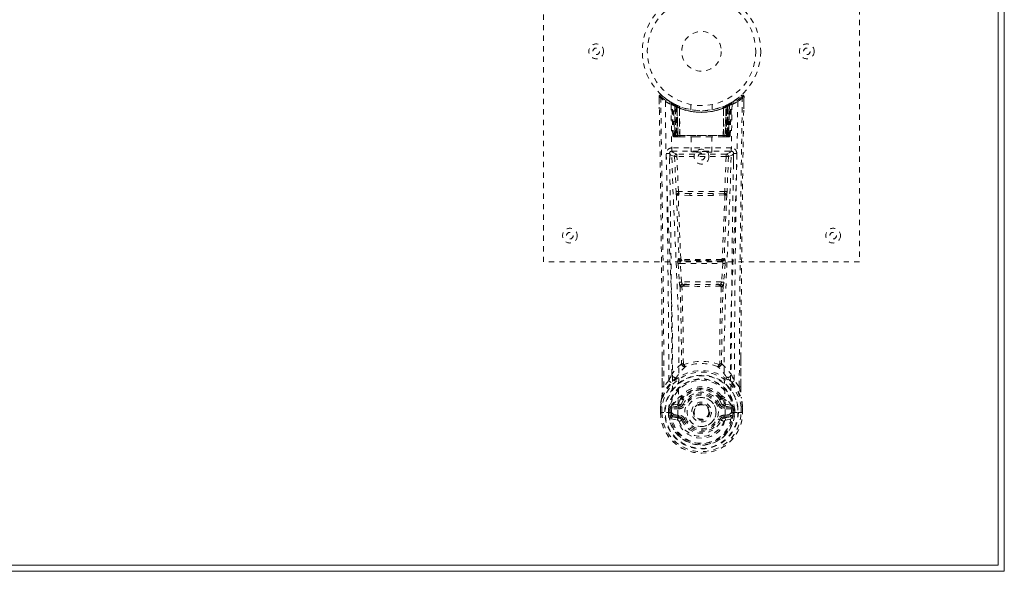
# Model space of a CAD drawing. Header units: inches. Extents: x 14 to 109.5, y 41.8 to 71.6.
# Tile 6 of 7: x 90.8 to 109.5, y 41.8 to 52.3. Entities that reach past the tile are written whole.
import ezdxf

# ---------------------------------------------------------------- set-up
doc = ezdxf.new("R2010")
doc.units = ezdxf.units.IN
doc.header["$MEASUREMENT"] = 0
doc.linetypes.add('SLD-Dashed', pattern=[0.075, 0.05, -0.025])
doc.linetypes.add('SLD-Solid', pattern=[0])

msp = doc.modelspace()

# ---------------------------------------------------------------- linework, layer by layer
at = {"color": 7, "linetype": 'SLD-Solid', "lineweight": 15}
for p, q in [((109.363, 41.924), (109.363, 71.438)), ((109.363, 71.438), (109.363, 41.924)), ((109.481, 71.556), (109.481, 41.806)), ((14.099, 41.924), (109.363, 41.924)), ((109.363, 41.924), (14.099, 41.924)), ((109.481, 41.806), (13.981, 41.806))]:
    msp.add_line(p, q, dxfattribs=at)
at = {"color": 7, "linetype": 'SLD-Dashed', "lineweight": 0}
for p, q in [((100.731, 47.681), (100.731, 55.681)), ((106.731, 55.681), (106.731, 47.681)), ((102.926, 50.752), (102.925, 50.822)), ((102.925, 50.821), (102.928, 50.591)), ((102.926, 50.822), (102.928, 50.752)), ((102.975, 50.844), (102.986, 50.835)), ((103.163, 50.707), (103.15, 50.714)), ((103.169, 50.702), (103.156, 50.71)), ((103.178, 50.682), (103.165, 50.69)), ((103.186, 50.085), (103.165, 50.69)), ((103.199, 50.085), (103.178, 50.682)), ((103.229, 50.672), (103.182, 50.696)), ((104.281, 50.696), (104.214, 50.662)), ((104.263, 50.085), (104.284, 50.682)), ((104.277, 50.085), (104.298, 50.69)), ((104.281, 50.697), (104.293, 50.703)), ((104.298, 50.69), (104.284, 50.682)), ((104.312, 50.714), (104.299, 50.707)), ((104.37, 50.751), (104.429, 50.795)), ((104.477, 50.835), (104.487, 50.844)), ((104.534, 50.591), (104.538, 50.821)), ((104.535, 50.764), (104.536, 50.822)), ((104.538, 50.822), (104.537, 50.764)), ((103.265, 50.636), (103.197, 50.671)), ((103.218, 50.056), (103.197, 50.671)), ((103.225, 50.641), (103.237, 50.667)), ((103.225, 50.641), (103.225, 50.085)), ((103.234, 50.637), (103.225, 50.641)), ((103.248, 50.662), (103.234, 50.669)), ((103.234, 50.637), (103.247, 50.663)), ((103.234, 50.085), (103.234, 50.637)), ((103.237, 50.667), (103.247, 50.663)), ((103.238, 50.635), (103.25, 50.661)), ((103.238, 50.085), (103.238, 50.635)), ((103.238, 50.635), (103.248, 50.63)), ((103.249, 50.661), (103.248, 50.662)), ((103.248, 50.63), (103.26, 50.656)), ((103.248, 50.63), (103.248, 50.085)), ((103.257, 50.626), (103.256, 50.056)), ((103.257, 50.626), (103.268, 50.653)), ((103.266, 50.622), (103.257, 50.626)), ((103.265, 50.636), (103.266, 50.635)), ((103.284, 50.056), (103.265, 50.636)), ((103.266, 50.622), (103.278, 50.648)), ((103.266, 50.635), (103.286, 50.056)), ((103.266, 50.056), (103.266, 50.622)), ((103.311, 50.606), (103.313, 50.605)), ((103.316, 50.056), (103.311, 50.606)), ((103.313, 50.605), (103.319, 50.056)), ((103.316, 50.632), (103.315, 50.633)), ((103.531, 50.67), (103.531, 50.573)), ((103.931, 50.573), (103.931, 50.67)), ((104.144, 50.056), (104.15, 50.605)), ((104.147, 50.633), (104.146, 50.632)), ((104.151, 50.606), (104.147, 50.056)), ((104.15, 50.605), (104.151, 50.606)), ((104.176, 50.056), (104.196, 50.635)), ((104.197, 50.636), (104.178, 50.056)), ((104.185, 50.648), (104.194, 50.653)), ((104.194, 50.653), (104.206, 50.626)), ((104.196, 50.635), (104.197, 50.636)), ((104.206, 50.626), (104.196, 50.622)), ((104.196, 50.622), (104.196, 50.056)), ((104.266, 50.671), (104.197, 50.636)), ((104.206, 50.056), (104.206, 50.626)), ((104.214, 50.662), (104.213, 50.661)), ((104.215, 50.63), (104.224, 50.635)), ((104.215, 50.085), (104.215, 50.63)), ((104.216, 50.663), (104.225, 50.667)), ((104.224, 50.635), (104.224, 50.085)), ((104.225, 50.667), (104.238, 50.641)), ((104.238, 50.641), (104.228, 50.637)), ((104.228, 50.637), (104.228, 50.085)), ((104.237, 50.085), (104.238, 50.641)), ((104.244, 50.056), (104.266, 50.671)), ((103.186, 50.085), (103.199, 50.085)), ((103.218, 50.056), (103.284, 50.056)), ((103.225, 50.085), (103.234, 50.085)), ((104.228, 50.085), (103.234, 50.085)), ((103.248, 50.085), (103.238, 50.085)), ((103.248, 50.085), (104.215, 50.085)), ((103.281, 50.056), (103.266, 50.056)), ((103.284, 50.056), (103.286, 50.056)), ((103.286, 50.056), (103.316, 50.056)), ((103.316, 50.056), (103.319, 50.056)), ((103.319, 50.056), (103.614, 50.056)), ((103.536, 50.056), (103.536, 49.77)), ((103.614, 50.056), (103.848, 50.056)), ((103.848, 50.056), (104.144, 50.056)), ((103.926, 49.77), (103.926, 50.056)), ((104.144, 50.056), (104.147, 50.056)), ((104.147, 50.056), (104.176, 50.056)), ((104.178, 50.056), (104.244, 50.056)), ((104.196, 50.056), (104.182, 50.056)), ((104.224, 50.085), (104.215, 50.085)), ((104.228, 50.085), (104.237, 50.085)), ((104.263, 50.085), (104.277, 50.085)), ((103.167, 49.847), (103.167, 49.786)), ((104.296, 49.847), (103.167, 49.847)), ((103.167, 49.786), (104.296, 49.786)), ((104.296, 49.786), (104.296, 49.847)), ((103.126, 49.733), (103.126, 49.547)), ((103.22, 49.683), (103.247, 49.02)), ((103.265, 49.729), (103.265, 49.684)), ((104.198, 49.729), (103.265, 49.729)), ((103.291, 49.022), (103.265, 49.684)), ((104.198, 49.684), (103.265, 49.684)), ((104.198, 49.684), (104.171, 49.022)), ((104.198, 49.729), (104.198, 49.684)), ((104.243, 49.683), (104.216, 49.02)), ((104.337, 49.547), (104.337, 49.733)), ((104.171, 49.022), (103.291, 49.022)), ((103.509, 48.946), (103.298, 48.956)), ((103.513, 48.979), (103.302, 48.985)), ((103.95, 48.979), (103.513, 48.979)), ((104.161, 48.985), (103.95, 48.979)), ((104.164, 48.956), (103.953, 48.946)), ((103.302, 47.745), (103.291, 47.741)), ((103.335, 47.699), (103.347, 47.703)), ((104.127, 47.699), (103.335, 47.699)), ((104.116, 47.703), (104.127, 47.699)), ((104.16, 47.745), (104.172, 47.741)), ((106.731, 47.681), (100.731, 47.681)), ((103.285, 47.651), (103.308, 47.298)), ((103.329, 47.654), (104.133, 47.654)), ((103.353, 47.301), (103.329, 47.654)), ((104.133, 47.654), (104.11, 47.301)), ((104.178, 47.651), (104.154, 47.298)), ((103.308, 47.298), (103.311, 47.271)), ((104.11, 47.301), (103.353, 47.301)), ((103.398, 47.22), (103.375, 47.22)), ((103.404, 47.256), (103.378, 47.257)), ((103.404, 47.256), (104.059, 47.256)), ((104.085, 47.257), (104.059, 47.256)), ((104.087, 47.22), (104.064, 47.22)), ((104.154, 47.298), (104.152, 47.271)), ((102.985, 45.308), (102.982, 45.876)), ((104.48, 45.863), (104.478, 45.308)), ((103.109, 45.429), (103.015, 45.311)), ((104.448, 45.311), (104.353, 45.429)), ((103.342, 45.103), (103.342, 45.097)), ((103.349, 45.13), (103.358, 45.146)), ((103.395, 45.079), (103.353, 44.989)), ((103.361, 45.096), (103.361, 45.09)), ((104.109, 44.989), (104.068, 45.079)), ((104.101, 45.09), (104.101, 45.096)), ((104.104, 45.146), (104.114, 45.13)), ((104.12, 45.103), (104.121, 45.097)), ((102.95, 44.932), (102.95, 44.928)), ((102.951, 44.819), (102.95, 44.928)), ((102.952, 44.928), (102.952, 44.818)), ((102.98, 44.928), (102.98, 44.82)), ((103.131, 44.875), (103.135, 44.89)), ((103.135, 44.89), (103.135, 44.823)), ((103.175, 44.96), (103.159, 44.947)), ((103.159, 44.947), (103.159, 44.947)), ((103.159, 44.947), (103.159, 44.947)), ((103.169, 44.922), (103.302, 44.951)), ((103.169, 44.922), (103.169, 44.892)), ((103.302, 44.922), (103.169, 44.922)), ((103.302, 44.892), (103.169, 44.892)), ((103.273, 44.981), (103.175, 44.96)), ((103.302, 44.951), (103.302, 44.922)), ((103.302, 44.892), (103.302, 44.922)), ((103.353, 44.989), (103.385, 44.976)), ((104.078, 44.976), (104.109, 44.989)), ((104.109, 44.989), (104.121, 44.971)), ((104.16, 44.951), (104.294, 44.922)), ((104.16, 44.922), (104.16, 44.951)), ((104.294, 44.922), (104.16, 44.922)), ((104.16, 44.892), (104.16, 44.922)), ((104.294, 44.892), (104.16, 44.892)), ((104.288, 44.96), (104.189, 44.981)), ((104.288, 44.96), (104.304, 44.947)), ((104.288, 44.96), (104.288, 44.96)), ((104.294, 44.892), (104.294, 44.922)), ((104.332, 44.875), (104.327, 44.89)), ((104.327, 44.89), (104.327, 44.823)), ((104.482, 44.82), (104.482, 44.928)), ((104.511, 44.818), (104.511, 44.928)), ((104.512, 44.928), (104.512, 44.932)), ((104.512, 44.819), (104.512, 44.928)), ((102.951, 44.819), (102.954, 44.819)), ((102.998, 44.819), (102.954, 44.819)), ((102.98, 44.82), (102.98, 44.819)), ((103.017, 44.82), (102.998, 44.819)), ((103.163, 44.82), (103.017, 44.82)), ((103.101, 44.823), (103.101, 44.876)), ((103.101, 44.823), (103.101, 44.823)), ((103.131, 44.875), (103.131, 44.823)), ((103.135, 44.823), (103.131, 44.823)), ((103.153, 44.704), (103.275, 44.676)), ((103.163, 44.82), (103.163, 44.82)), ((103.182, 44.77), (103.182, 44.74)), ((103.182, 44.77), (103.302, 44.77)), ((103.302, 44.715), (103.182, 44.74)), ((103.182, 44.74), (103.302, 44.74)), ((103.302, 44.77), (103.302, 44.74)), ((103.302, 44.715), (103.302, 44.74)), ((103.888, 44.831), (103.887, 44.816)), ((103.888, 44.837), (103.888, 44.831)), ((104.16, 44.77), (104.16, 44.74)), ((104.16, 44.77), (104.28, 44.77)), ((104.28, 44.74), (104.16, 44.715)), ((104.16, 44.715), (104.16, 44.74)), ((104.16, 44.74), (104.28, 44.74)), ((104.183, 44.768), (104.183, 44.767)), ((104.188, 44.676), (104.31, 44.704)), ((104.28, 44.74), (104.28, 44.77)), ((104.299, 44.82), (104.445, 44.82)), ((104.327, 44.823), (104.331, 44.823)), ((104.331, 44.823), (104.332, 44.875)), ((104.361, 44.876), (104.361, 44.823)), ((104.445, 44.82), (104.465, 44.819)), ((104.465, 44.819), (104.509, 44.819)), ((104.482, 44.819), (104.482, 44.82)), ((104.509, 44.819), (104.512, 44.819)), ((103.385, 44.685), (103.359, 44.674)), ((104.104, 44.674), (104.078, 44.685)), ((104.107, 44.682), (104.104, 44.674))]:
    msp.add_line(p, q, dxfattribs=at)
at = {"color": 7, "linetype": 'SLD-Dashed', "lineweight": 0, "flags": 128}
for points in [[(103.015, 45.311), (103.013, 46.081), (103.009, 46.849), (103.001, 47.616), (102.992, 48.381), (102.989, 48.575), (102.986, 48.772), (102.984, 48.942), (102.981, 49.128), (102.98, 49.206), (102.978, 49.287), (102.977, 49.371), (102.976, 49.445), (102.976, 49.465), (102.975, 49.499), (102.974, 49.547), (102.974, 49.609), (102.972, 49.696), (102.971, 49.801), (102.969, 49.925), (102.966, 50.067), (102.965, 50.191), (102.963, 50.289), (102.962, 50.383), (102.958, 50.619), (102.955, 50.822)], [(103.044, 50.728), (103.052, 49.973), (103.072, 49.22), (103.1, 48.47), (103.132, 47.725), (103.161, 46.986), (103.181, 46.254), (103.182, 45.532), (103.163, 44.819)], [(103.236, 50.665), (103.214, 50.678), (103.191, 50.691)], [(103.214, 50.679), (103.205, 50.683), (103.201, 50.682), (103.199, 50.676), (103.197, 50.67)], [(104.419, 50.728), (104.41, 49.973), (104.391, 49.22), (104.363, 48.47), (104.331, 47.725), (104.301, 46.986), (104.282, 46.254), (104.28, 45.532), (104.299, 44.82)], [(104.299, 50.707), (104.297, 50.705), (104.291, 50.702)], [(104.31, 50.713), (104.311, 50.713), (104.312, 50.714)], [(104.535, 50.822), (104.533, 50.83), (104.529, 50.837), (104.524, 50.844), (104.518, 50.849), (104.511, 50.851), (104.503, 50.852), (104.496, 50.85), (104.49, 50.846)], [(103.279, 44.768), (103.3, 45.48), (103.3, 46.202), (103.28, 46.934), (103.249, 47.672), (103.215, 48.416), (103.184, 49.166), (103.163, 49.918), (103.153, 50.673)], [(104.117, 50.623), (104.136, 50.629), (104.15, 50.634)], [(104.31, 50.673), (104.299, 49.918), (104.278, 49.166), (104.248, 48.416), (104.214, 47.672), (104.183, 46.934), (104.163, 46.202), (104.162, 45.48), (104.183, 44.768)], [(104.196, 50.622), (104.192, 50.632), (104.188, 50.641), (104.186, 50.646), (104.185, 50.648)], [(104.203, 50.656), (104.204, 50.655), (104.206, 50.649), (104.21, 50.64), (104.215, 50.63)], [(104.212, 50.661), (104.213, 50.659), (104.216, 50.653), (104.22, 50.645), (104.224, 50.635)], [(104.228, 50.637), (104.223, 50.647), (104.219, 50.655), (104.217, 50.661), (104.216, 50.663)], [(103.225, 50.085), (103.21, 50.085), (103.197, 50.085), (103.189, 50.085), (103.186, 50.085)], [(103.199, 50.085), (103.203, 50.085), (103.211, 50.085), (103.224, 50.085), (103.238, 50.085)], [(103.614, 50.056), (103.731, 50.065), (103.848, 50.056)], [(104.224, 50.085), (104.239, 50.085), (104.251, 50.085), (104.26, 50.085), (104.263, 50.085)], [(104.277, 50.085), (104.274, 50.085), (104.265, 50.085), (104.253, 50.085), (104.237, 50.085)], [(103.122, 49.74), (103.149, 49.711), (103.22, 49.683)], [(103.265, 49.729), (103.194, 49.758), (103.167, 49.786)], [(104.296, 49.786), (104.269, 49.758), (104.198, 49.729)], [(104.243, 49.683), (104.314, 49.711), (104.341, 49.74)], [(103.265, 49.684), (103.249, 49.684), (103.235, 49.683), (103.225, 49.683), (103.22, 49.683)], [(104.243, 49.683), (104.238, 49.683), (104.228, 49.683), (104.214, 49.684), (104.198, 49.684)], [(103.291, 49.022), (103.276, 49.021), (103.262, 49.021), (103.251, 49.02), (103.247, 49.02)], [(104.216, 49.02), (104.211, 49.02), (104.201, 49.021), (104.187, 49.021), (104.171, 49.022)], [(103.254, 48.952), (103.277, 48.347), (103.302, 47.745)], [(103.337, 47.74), (103.311, 48.343), (103.287, 48.949)], [(103.953, 48.946), (103.731, 48.946), (103.509, 48.946)], [(103.95, 48.979), (103.731, 48.979), (103.513, 48.979)], [(104.175, 48.949), (104.151, 48.343), (104.125, 47.74)], [(104.209, 48.952), (104.185, 48.347), (104.16, 47.745)], [(103.347, 47.703), (103.338, 47.705), (103.33, 47.707), (103.325, 47.712), (103.322, 47.718), (103.322, 47.724), (103.324, 47.73), (103.33, 47.735), (103.337, 47.74)], [(104.125, 47.74), (104.133, 47.735), (104.138, 47.73), (104.141, 47.724), (104.141, 47.718), (104.138, 47.712), (104.132, 47.707), (104.124, 47.705), (104.116, 47.703)], [(103.329, 47.654), (103.321, 47.653), (103.314, 47.653), (103.306, 47.653), (103.3, 47.652), (103.294, 47.652), (103.29, 47.651), (103.287, 47.651), (103.285, 47.651)], [(104.178, 47.651), (104.173, 47.651), (104.163, 47.652), (104.148, 47.653), (104.133, 47.654)], [(103.353, 47.301), (103.337, 47.3), (103.323, 47.299), (103.313, 47.299), (103.308, 47.298)], [(103.323, 47.213), (103.345, 46.481), (103.351, 45.757)], [(103.386, 45.746), (103.38, 46.472), (103.359, 47.206)], [(104.104, 47.206), (104.082, 46.472), (104.076, 45.746)], [(104.154, 47.298), (104.149, 47.299), (104.139, 47.299), (104.125, 47.3), (104.11, 47.301)], [(104.139, 47.213), (104.118, 46.481), (104.112, 45.757)], [(102.985, 45.877), (102.986, 45.651), (102.986, 45.309)], [(104.476, 45.309), (104.477, 45.683), (104.477, 45.864)], [(103.349, 45.749), (103.25, 45.653), (103.168, 45.547)], [(103.349, 45.749), (103.351, 45.738), (103.355, 45.73), (103.361, 45.723), (103.368, 45.719), (103.376, 45.719), (103.384, 45.721), (103.391, 45.726), (103.397, 45.734)], [(104.066, 45.734), (104.072, 45.726), (104.079, 45.721), (104.086, 45.719), (104.094, 45.719), (104.101, 45.723), (104.107, 45.73), (104.112, 45.738), (104.114, 45.749)], [(104.114, 45.749), (104.212, 45.653), (104.294, 45.547)], [(103.248, 45.483), (103.257, 45.492), (103.262, 45.498)], [(104.214, 45.483), (104.205, 45.492), (104.2, 45.498)], [(102.976, 45.106), (103.052, 45.263), (103.152, 45.391)], [(102.985, 45.308), (102.985, 45.309), (102.986, 45.309), (102.988, 45.31), (102.992, 45.31), (102.997, 45.31), (103.003, 45.311), (103.009, 45.311), (103.015, 45.311)], [(104.31, 45.391), (104.41, 45.263), (104.487, 45.106)], [(104.478, 45.308), (104.478, 45.309), (104.477, 45.309), (104.474, 45.31), (104.471, 45.31), (104.466, 45.31), (104.46, 45.311), (104.454, 45.311), (104.448, 45.311)], [(102.976, 45.106), (102.962, 45.029), (102.95, 44.932)], [(102.976, 45.106), (102.974, 45.1), (102.974, 45.095)], [(103.175, 44.96), (103.251, 45.042), (103.342, 45.103)], [(103.342, 45.097), (103.318, 45.053), (103.296, 45)], [(103.342, 45.103), (103.346, 45.126), (103.349, 45.13)], [(103.376, 45.069), (103.366, 45.07), (103.355, 45.074)], [(103.361, 45.096), (103.364, 45.11), (103.372, 45.122)], [(103.363, 45.086), (103.373, 45.08), (103.382, 45.077), (103.39, 45.077), (103.395, 45.079)], [(104.068, 45.079), (104.073, 45.077), (104.08, 45.077), (104.09, 45.08), (104.099, 45.086)], [(104.107, 45.074), (104.097, 45.07), (104.087, 45.069)], [(104.09, 45.122), (104.098, 45.11), (104.101, 45.096)], [(104.114, 45.13), (104.116, 45.126), (104.12, 45.103)], [(104.12, 45.103), (104.211, 45.042), (104.288, 44.96)], [(104.121, 45.097), (104.144, 45.053), (104.166, 45)], [(104.489, 45.095), (104.488, 45.1), (104.487, 45.106)], [(104.512, 44.932), (104.501, 45.029), (104.487, 45.106)], [(104.512, 44.928), (104.502, 45.022), (104.489, 45.095)], [(102.95, 44.932), (102.951, 44.932), (102.953, 44.931), (102.956, 44.931), (102.96, 44.93), (102.964, 44.93), (102.969, 44.929), (102.974, 44.929), (102.98, 44.928)], [(102.95, 44.928), (102.95, 44.928), (102.951, 44.928), (102.954, 44.928), (102.957, 44.928), (102.962, 44.928), (102.968, 44.928), (102.974, 44.928), (102.98, 44.928)], [(103.169, 44.892), (103.152, 44.894), (103.136, 44.901)], [(103.159, 44.947), (103.152, 44.941), (103.144, 44.934)], [(103.296, 45), (103.285, 44.985), (103.273, 44.981)], [(103.412, 44.965), (103.407, 44.967), (103.402, 44.969), (103.397, 44.971), (103.393, 44.973), (103.39, 44.974), (103.387, 44.975), (103.385, 44.976), (103.385, 44.976)], [(104.05, 44.965), (104.056, 44.967), (104.061, 44.969), (104.065, 44.971), (104.069, 44.973), (104.073, 44.974), (104.076, 44.975), (104.077, 44.976), (104.078, 44.976)], [(104.166, 45), (104.178, 44.985), (104.189, 44.981)], [(104.326, 44.901), (104.311, 44.894), (104.294, 44.892)], [(104.319, 44.934), (104.313, 44.939), (104.304, 44.947)], [(104.482, 44.928), (104.488, 44.929), (104.493, 44.929), (104.498, 44.93), (104.503, 44.93), (104.506, 44.931), (104.509, 44.931), (104.511, 44.932), (104.512, 44.932)], [(104.482, 44.928), (104.489, 44.928), (104.495, 44.928), (104.5, 44.928), (104.505, 44.928), (104.509, 44.928), (104.511, 44.928), (104.512, 44.928), (104.512, 44.928)], [(102.98, 44.819), (102.974, 44.819), (102.968, 44.819), (102.962, 44.819), (102.958, 44.819), (102.954, 44.819), (102.952, 44.819), (102.95, 44.819), (102.951, 44.819)], [(103.131, 44.823), (103.128, 44.823), (103.121, 44.823), (103.112, 44.823), (103.101, 44.823)], [(103.14, 44.753), (103.16, 44.765), (103.182, 44.77)], [(103.163, 44.819), (103.179, 44.802), (103.208, 44.786)], [(103.208, 44.786), (103.241, 44.775), (103.279, 44.767)], [(103.279, 44.767), (103.279, 44.767), (103.279, 44.768)], [(103.279, 44.767), (103.284, 44.685), (103.306, 44.604), (103.346, 44.529), (103.403, 44.462), (103.473, 44.408), (103.553, 44.367), (103.64, 44.342), (103.731, 44.334), (103.822, 44.342), (103.909, 44.367), (103.989, 44.408), (104.059, 44.462), (104.116, 44.529), (104.156, 44.604), (104.179, 44.685), (104.183, 44.767)], [(103.412, 44.697), (103.407, 44.695), (103.402, 44.692), (103.397, 44.69), (103.393, 44.689), (103.39, 44.687), (103.387, 44.686), (103.385, 44.685), (103.385, 44.685)], [(104.05, 44.697), (104.056, 44.695), (104.061, 44.692), (104.065, 44.69), (104.069, 44.689), (104.073, 44.687), (104.076, 44.686), (104.077, 44.685), (104.078, 44.685)], [(104.183, 44.767), (104.221, 44.775), (104.255, 44.786)], [(104.255, 44.786), (104.283, 44.802), (104.299, 44.819)], [(104.28, 44.77), (104.303, 44.765), (104.322, 44.753)], [(104.512, 44.819), (104.512, 44.819), (104.511, 44.819), (104.508, 44.819), (104.505, 44.819), (104.5, 44.819), (104.494, 44.819), (104.488, 44.819), (104.482, 44.819)], [(104.104, 44.674), (104.106, 44.673), (104.111, 44.671), (104.12, 44.668), (104.129, 44.664), (104.139, 44.659), (104.148, 44.656), (104.155, 44.653), (104.158, 44.651)]]:
    msp.add_lwpolyline(points, dxfattribs=at)
at = {"color": 7, "linetype": 'SLD-Dashed', "lineweight": 0}
for centre, radius in [((103.731, 51.681), 1.125), ((103.731, 51.681), 1.03), ((103.731, 51.681), 0.376), ((101.731, 51.681), 0.141), ((105.731, 51.681), 0.141), ((101.731, 51.681), 0.0625), ((105.731, 51.681), 0.0625), ((103.731, 49.681), 0.141), ((103.731, 49.681), 0.0625), ((101.231, 48.181), 0.14), ((106.231, 48.181), 0.14), ((101.231, 48.181), 0.0625), ((106.231, 48.181), 0.0625), ((103.731, 44.831), 0.7), ((103.731, 44.831), 0.69), ((103.731, 44.831), 0.623), ((103.731, 44.831), 0.32), ((103.731, 44.831), 0.275), ((103.731, 44.831), 0.188), ((103.731, 44.831), 0.156), ((103.731, 44.831), 0.142), ((103.731, 44.831), 0.139), ((103.731, 44.831), 0.138)]:
    msp.add_circle(centre, radius, dxfattribs=at)
for centre, radius, start, end in [((102.955, 50.822), 0.03, 47.8794, 180.8609), ((103.739, 51.732), 1.221, 228.2159, 235.3112), ((102.963, 49.651), 1.171, 90.3841, 91.852), ((-231.782, 44.456), 334.768, 0.24308, 1.07763), ((105.083, 48.907), 2.864, 137.4093, 138.0076), ((103.731, 51.681), 1.158, 227.8873, 312.1136), ((103.728, 51.677), 1.122, 227.9147, 235.377), ((103.074, 50.728), 0.03, 55.9512, 179.9408), ((103.714, 51.912), 1.36, 240.4675, 245.626), ((103.7, 51.625), 1.064, 234.3725, 244.9423), ((103.731, 51.68), 1.127, 235.3615, 240.5106), ((103.135, 50.689), 0.03, 1.9937, 58.9669), ((103.588, 51.44), 0.847, 238.9225, 239.7816), ((103.194, 50.66), 0.0428, 114.1524, 163.0516), ((103.148, 50.693), 0.02, 342.73, 49.623), ((103.148, 50.681), 0.0299, 1.8952, 59.7517), ((103.729, 51.676), 1.122, 239.7491, 244.7651), ((103.709, 51.301), 0.819, 228.2953, 233.6929), ((103.731, 51.681), 1.128, 240.5082, 299.4917), ((103.703, 51.288), 0.802, 229.1496, 234.5791), ((103.167, 50.67), 0.0299, 1.8124, 60.7897), ((103.733, 51.684), 1.132, 240.8362, 245.7532), ((103.731, 51.682), 1.129, 294.241, 299.1696), ((103.761, 51.287), 0.8, 305.4155, 310.8601), ((103.755, 51.299), 0.816, 306.2968, 311.7105), ((104.295, 50.67), 0.0299, 119.2103, 178.1876), ((104.294, 50.672), 0.0273, 117.6367, 182.2872), ((104.314, 50.681), 0.03, 120.2616, 178.0756), ((103.731, 51.681), 1.128, 299.4938, 304.637), ((104.269, 50.66), 0.0429, 16.9956, 65.7978), ((104.323, 50.69), 0.0264, 119.4094, 183.79), ((104.328, 50.689), 0.03, 121.0117, 178.0277), ((103.747, 51.914), 1.363, 294.3805, 299.5299), ((103.734, 51.678), 1.124, 304.6263, 312.0805), ((104.389, 50.728), 0.03, 0.051, 124.057), ((103.724, 51.732), 1.221, 304.6879, 311.7853), ((518.686, 43.582), 414.242, 178.99847, 179.76085), ((440.28, 44.446), 335.803, 178.92195, 179.75828), ((104.508, 50.822), 0.03, 359.1357, 132.124), ((102.583, 49.091), 2.589, 41.9672, 42.6291), ((104.49, 49.142), 1.68, 88.3702, 89.3933), ((103.731, 51.712), 1.19, 240.9032, 299.0966), ((77.501, 49.399), 25.728, 1.4617, 2.8411), ((103.711, 51.293), 0.807, 230.4293, 235.7234), ((103.731, 51.68), 1.155, 244.5269, 295.4731), ((103.236, 50.635), 0.0297, 1.4854, 64.5256), ((103.731, 51.679), 1.155, 245.259, 294.741), ((103.237, 50.635), 0.0297, 1.4748, 64.584), ((103.668, 51.541), 0.974, 244.5405, 247.4772), ((103.684, 51.229), 0.726, 234.8171, 239.062), ((103.731, 51.68), 1.155, 246.2582, 293.7418), ((103.282, 50.624), 0.0346, 329.0024, 15.0872), ((103.283, 50.623), 0.0347, 329.1259, 15.1091), ((103.731, 51.644), 1.12, 248.0447, 291.9528), ((104.179, 50.623), 0.0344, 164.7022, 211.0428), ((104.181, 50.624), 0.0347, 164.9407, 210.9694), ((103.78, 51.226), 0.722, 300.9289, 305.1941), ((104.226, 50.635), 0.0297, 115.4132, 178.5135), ((104.227, 50.635), 0.0297, 115.4782, 178.512), ((103.766, 51.273), 0.782, 304.1949, 309.6567), ((129.966, 49.399), 25.732, 177.1595, 178.5386), ((103.216, 50.086), 0.03, 181.9871, 270.0023), ((103.247, 50.129), 0.0752, 216.2983, 253.1089), ((103.229, 50.086), 0.03, 181.9707, 269.9738), ((103.243, 50.235), 0.177, 260.4253, 268.5151), ((103.798, 50.079), 0.574, 179.3897, 182.0854), ((103.65, 50.078), 0.416, 179.018, 183.0065), ((103.832, 50.078), 0.593, 179.4038, 182.011), ((103.677, 50.078), 0.429, 179.0501, 182.9186), ((103.786, 50.078), 0.429, 357.0814, 0.9499), ((103.641, 50.078), 0.583, 357.9668, 0.6184), ((104.219, 50.242), 0.185, 271.3815, 279.0492), ((103.807, 50.078), 0.421, 357.0085, 0.9484), ((104.233, 50.086), 0.03, 270.0263, 358.0382), ((104.215, 50.13), 0.0753, 286.9078, 323.685), ((103.665, 50.078), 0.572, 357.9219, 0.623), ((104.247, 50.086), 0.03, 270.012, 357.9987), ((103.167, 49.742), 0.105, 89.987, 180.8795), ((103.09, 48.885), 0.856, 87.889, 91.9059), ((-185.932, 44.401), 289.043, 0.2038, 1.05856), ((103.167, 49.741), 0.045, 90.0009, 180.9469), ((-187.461, 44.403), 290.632, 0.22548, 1.05229), ((394.843, 44.404), 290.551, 178.9476, 179.77464), ((104.296, 49.742), 0.105, 359.1179, 90.013), ((104.296, 49.741), 0.045, 359.0568, 89.9962), ((104.372, 48.886), 0.855, 88.0932, 92.113), ((406.79, 44.253), 302.439, 178.96044, 179.77733), ((103.265, 49.684), 0.0451, 90.4409, 181.6986), ((104.197, 49.684), 0.0451, 358.2715, 89.5548), ((103.761, 49.04), 0.515, 182.1892, 189.794), ((103.425, 49.031), 0.134, 183.7378, 198.5401), ((104.038, 49.031), 0.134, 341.4637, 356.2736), ((103.701, 49.04), 0.515, 350.2108, 357.8122), ((103.298, 48.943), 0.0452, 90.1256, 168.5591), ((103.279, 49.044), 0.0956, 254.3759, 274.7217), ((103.299, 48.967), 0.0216, 94.0663, 235.9983), ((103.298, 48.945), 0.0114, 88.4941, 157.4559), ((103.302, 48.99), 0.00464, 195.478, 262.7696), ((103.409, 48.957), 0.111, 165.3728, 180.5232), ((103.591, 48.954), 0.0824, 162.2734, 185.9773), ((103.871, 48.954), 0.0822, 354.0092, 17.7559), ((104.16, 48.99), 0.00459, 276.8515, 344.711), ((104.054, 48.957), 0.111, 359.5477, 14.7038), ((104.165, 48.945), 0.0114, 22.2223, 91.2584), ((104.163, 48.967), 0.0216, 303.9891, 85.9336), ((104.164, 48.943), 0.0452, 11.4472, 89.868), ((104.183, 49.044), 0.0957, 265.2788, 285.6221), ((103.473, 47.684), 0.191, 162.6828, 189.9489), ((103.336, 47.744), 0.0451, 183.9439, 269.3366), ((103.347, 47.749), 0.0451, 184.0918, 269.3035), ((103.33, 47.806), 0.0668, 245.623, 276.1116), ((103.379, 47.671), 0.052, 146.8541, 198.5292), ((103.353, 47.746), 0.0174, 200.1154, 265.4523), ((103.357, 47.642), 0.0626, 88.5329, 99.075), ((103.731, 12.008), 35.722, 89.3919, 90.6082), ((103.387, 47.725), 0.0353, 173.7937, 215.2007), ((103.731, 14.991), 32.715, 89.3471, 90.6533), ((104.075, 47.725), 0.0353, 324.7878, 6.2165), ((104.106, 47.641), 0.0635, 80.9752, 91.4858), ((104.108, 47.747), 0.0183, 275.7906, 338.1199), ((104.115, 47.749), 0.0451, 270.6966, 355.9021), ((104.133, 47.806), 0.0667, 263.8694, 294.4102), ((104.127, 47.744), 0.0451, 270.6669, 356.0526), ((104.084, 47.671), 0.0519, 341.4028, 33.2138), ((103.99, 47.684), 0.191, 350.0507, 17.3117), ((103.515, 47.285), 0.204, 184.0714, 200.6567), ((103.37, 47.213), 0.0464, 92.4722, 179.2443), ((103.352, 47.267), 0.0615, 242.123, 275.9658), ((103.368, 47.232), 0.0271, 90.683, 249.4056), ((103.435, 47.307), 0.0824, 183.6528, 215.4476), ((103.377, 47.202), 0.0186, 94.5948, 165.3583), ((103.376, 47.275), 0.0184, 242.0175, 273.5603), ((103.453, 47.233), 0.0795, 162.7959, 189.4291), ((103.46, 47.229), 0.0624, 154.2038, 188.7314), ((103.731, 79.569), 32.351, 269.4099, 270.5901), ((103.731, 80.633), 33.378, 269.4375, 270.5625), ((104.003, 47.229), 0.0624, 351.2834, 25.7813), ((104.086, 47.274), 0.0176, 265.6858, 298.7591), ((104.009, 47.233), 0.0795, 350.5817, 17.1985), ((104.086, 47.202), 0.0186, 14.5353, 85.341), ((104.029, 47.306), 0.0807, 324.2152, 356.6957), ((104.093, 47.213), 0.0464, 0.7611, 87.5223), ((104.094, 47.232), 0.0271, 290.5857, 89.3157), ((104.11, 47.268), 0.0615, 264.0396, 297.8688), ((103.948, 47.285), 0.204, 339.3392, 355.9346), ((104.002, 45.046), 0.867, 131.5108, 148.5611), ((103.338, 45.756), 0.0126, 326.471, 4.1249), ((103.409, 45.754), 0.0607, 184.6254, 287.3253), ((103.383, 45.8), 0.0541, 233.0484, 273.2363), ((103.4, 45.748), 0.014, 187.7947, 254.3597), ((103.731, 44.821), 0.972, 69.864, 110.1344), ((103.456, 45.75), 0.0612, 194.8557, 242.4367), ((103.731, 44.902), 0.849, 69.0471, 110.9531), ((104.053, 45.754), 0.0607, 252.6708, 355.3817), ((104.007, 45.75), 0.0613, 297.5815, 345.126), ((103.46, 45.046), 0.868, 31.4433, 48.486), ((104.062, 45.748), 0.0141, 285.6373, 352.182), ((104.079, 45.8), 0.0541, 266.7637, 306.9516), ((104.124, 45.756), 0.0127, 175.8985, 213.4375), ((103.731, 44.831), 0.787, 7.3679, 172.6321), ((103.731, 44.831), 0.758, 7.3678, 172.6322), ((103.731, 44.831), 0.632, 4.1188, 175.8812), ((100.633, 46.746), 2.804, 331.981, 334.6785), ((104.722, 43.846), 2.202, 131.994, 135.4514), ((103.229, 45.549), 0.0607, 182.3542, 303.2462), ((104.233, 45.549), 0.0607, 236.7562, 357.6491), ((102.739, 43.844), 2.205, 44.5506, 48.0033), ((106.804, 46.734), 2.776, 205.308, 208.0326), ((101.55, 45.275), 1.435, 352.8135, 1.3452), ((97.381, 46.274), 5.715, 348.2045, 350.2991), ((103.36, 45.674), 0.351, 224.3642, 233.6535), ((103.731, 44.831), 0.602, 4.2517, 175.7483), ((103.679, 44.879), 0.417, 111.8211, 140.2648), ((103.731, 44.818), 0.455, 35.9728, 144.0272), ((103.731, 44.789), 0.49, 42.8676, 137.1324), ((103.731, 44.839), 0.413, 35.471, 144.5334), ((103.731, 44.807), 0.504, 65.7106, 114.2901), ((103.784, 44.88), 0.417, 39.7201, 68.1945), ((104.101, 45.675), 0.353, 306.365, 315.6173), ((110.09, 46.275), 5.724, 189.7011, 191.7926), ((105.895, 45.274), 1.418, 178.6015, 187.2397), ((104.216, 44.834), 1.269, 168.1247, 175.7614), ((103.621, 44.683), 0.532, 119.5723, 150.2103), ((103.361, 45.124), 0.0285, 228.7105, 271.1785), ((103.361, 45.118), 0.0285, 228.6694, 271.1555), ((103.372, 45.099), 0.0298, 184.486, 237.2633), ((102.865, 45.417), 0.599, 325.0604, 326.3813), ((103.387, 45.147), 0.029, 181.3325, 239.086), ((103.366, 45.09), 0.00481, 175.4973, 234.3785), ((103.376, 45.092), 0.0228, 269.5579, 325.8627), ((103.731, 44.831), 0.376, 22.774, 157.226), ((103.731, 44.831), 0.346, 22.7736, 157.2264), ((103.731, 44.831), 0.275, 90.0006, 269.9994), ((103.731, 44.831), 0.275, 269.9996, 90.0004), ((104.087, 45.092), 0.0227, 214.1371, 270.4762), ((104.075, 45.147), 0.029, 300.9454, 358.6361), ((104.096, 45.09), 0.00484, 305.7094, 4.3117), ((104.692, 45.481), 0.712, 213.7242, 214.8342), ((104.102, 45.124), 0.0285, 268.8313, 311.2887), ((104.102, 45.118), 0.0285, 268.8479, 311.3333), ((103.84, 44.681), 0.535, 29.8502, 60.3543), ((104.091, 45.099), 0.03, 302.9815, 355.3961), ((103.731, 44.831), 0.599, 173.2568, 174.3599), ((103.259, 44.892), 0.123, 159.7642, 175.7679), ((103.168, 44.952), 0.0305, 215.636, 270.5411), ((103.303, 44.981), 0.03, 181.6399, 269.1153), ((103.326, 45.005), 0.0308, 189.2269, 329.7558), ((103.297, 45.011), 0.06, 275.0561, 338.6854), ((103.302, 45.011), 0.089, 270, 337.226), ((103.302, 45.011), 0.119, 270.0028, 337.2236), ((103.731, 44.831), 0.157, 84.8878, 105.7451), ((104.16, 45.011), 0.119, 202.774, 269.9996), ((104.16, 45.011), 0.089, 202.774, 270), ((104.136, 45.005), 0.0308, 210.2848, 350.7428), ((104.161, 45.002), 0.0502, 217.9399, 269.3143), ((104.16, 44.981), 0.0299, 270.8792, 358.3747), ((104.294, 44.952), 0.0305, 269.4534, 324.3694), ((104.24, 44.9), 0.0865, 0.8425, 23.6254), ((103.731, 44.831), 0.599, 5.6401, 6.7432), ((103.731, 44.831), 0.781, 180.8691, 0), ((103.731, 44.831), 0.781, 180.8627, 359.1373), ((103.731, 44.831), 0.751, 180.89, 359.1371), ((103.131, 45.477), 0.602, 267.1333, 269.9814), ((103.731, 44.831), 0.63, 180.7178, 359.2822), ((103.731, 44.831), 0.6, 180.7178, 359.2822), ((103.731, 44.831), 0.596, 180.7437, 187.5062), ((103.372, 44.784), 0.234, 187.569, 200.0348), ((103.182, 44.71), 0.0298, 88.6128, 192.2822), ((103.731, 44.805), 0.568, 178.4776, 1.5214), ((103.303, 44.685), 0.0301, 91.1952, 198.1703), ((103.302, 44.651), 0.119, 22.7764, 89.9972), ((103.302, 44.651), 0.089, 22.774, 90), ((103.297, 44.648), 0.0675, 22.9119, 84.9873), ((103.731, 44.831), 0.346, 202.7736, 337.2264), ((104.16, 44.651), 0.119, 90.0004, 157.226), ((104.16, 44.651), 0.089, 90, 157.226), ((104.166, 44.648), 0.0676, 95.0413, 150.0555), ((104.159, 44.685), 0.0301, 341.8378, 88.7967), ((104.281, 44.71), 0.0298, 347.7263, 91.3875), ((104.09, 44.784), 0.234, 339.9791, 352.4267), ((103.731, 44.831), 0.596, 352.4937, 359.2563), ((104.331, 45.477), 0.602, 270.0186, 272.8667), ((104.33, 43.504), 1.319, 88.6354, 89.9277), ((103.266, 44.636), 0.0412, 22.4912, 77.8707), ((105.004, 40.679), 4.321, 112.3801, 113.1685), ((103.731, 44.831), 0.463, 202.774, 337.226), ((103.731, 44.831), 0.404, 202.774, 337.226), ((103.731, 44.831), 0.376, 202.774, 337.226), ((104.197, 44.636), 0.0413, 102.1427, 157.4864)]:
    msp.add_arc(centre, radius, start, end, dxfattribs=at)
msp.add_ellipse((103.731, 49.77), major_axis=(0.195, 0), ratio=0.034921, dxfattribs=at)

doc.saveas('drawing.dxf')
